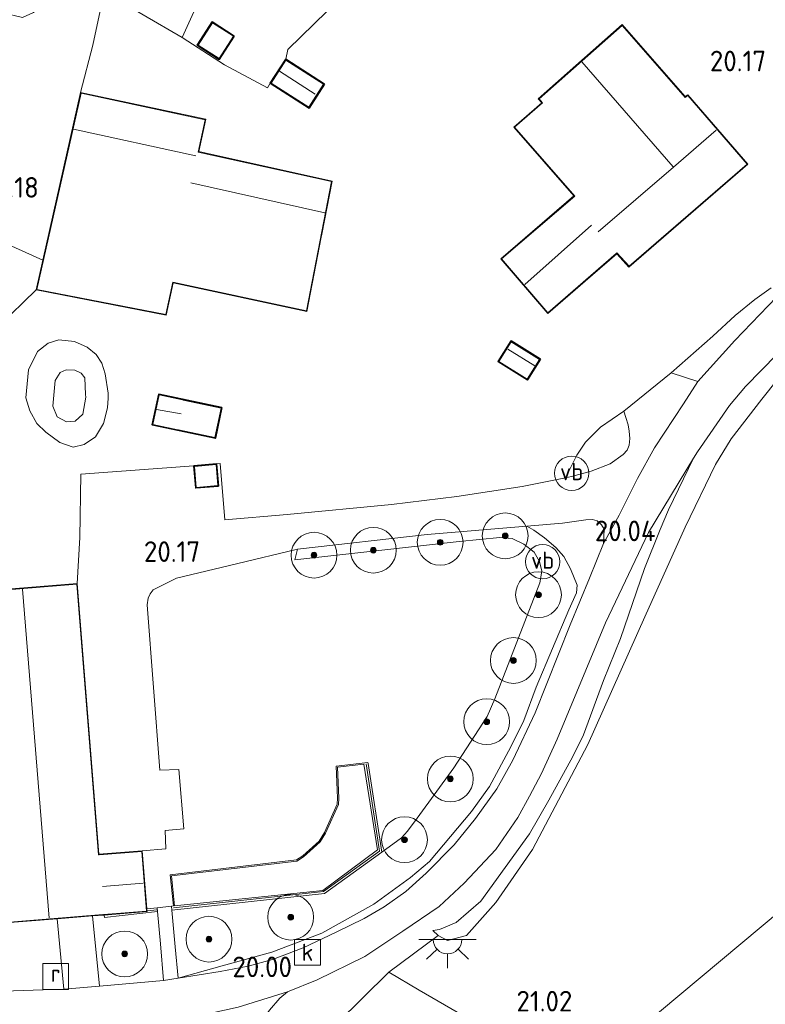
# Model space of a CAD drawing. Extents: x 196936 to 200438, y 361224 to 364196.
# Tile 235 of 256: x 198737 to 198802, y 363372 to 363458. Entities that reach past the tile are written whole.
import ezdxf
from ezdxf.enums import TextEntityAlignment as Align

# ---------------------------------------------------------------- set-up
doc = ezdxf.new("R2010")
doc.units = 0
for name, color, linetype, lineweight in [('B-ME-GR-BOOM-S', 90, 'Continuous', 25), ('B-ME-GR-BOUWLAND_AKKERBOUW-GV', 80, 'Continuous', 13), ('B-ME-GR-GRAS-GV', 60, 'Continuous', 13), ('B-ME-GR-HAAG-G', 90, 'GR-HAAG1', 13), ('B-ME-GW-TALUD_KRUIN-G', 90, 'Continuous', 18), ('B-ME-GW-TALUD_TEEN-G', 90, 'Continuous', 18), ('B-ME-IE-MEUBILAIR_WEGMEUBILAIR-S', 7, 'Continuous', 25), ('B-ME-IE-TERREINAFSCHEIDING_DOORGANG-G', 210, 'Continuous', 18), ('B-ME-IE-TERREINAFSCHEIDING_KUNSTMATIG_HEKWERK-G', 20, 'IE-TERREINAFSCHEIDING-KUNSTMATIG', 18), ('B-ME-IE-TERREINAFSCHEIDING_KUNSTMATIG_MUUR-G', 90, 'IE-TERREINAFSCHEIDING-KUNSTMATIG-DICHT', 18), ('B-ME-IE-TERREINAFSCHEIDING_KUNSTMATIG_MUUR-GV', 90, 'Continuous', 18), ('B-ME-KG-KADASTRAAL_DAKRAND-G', 170, 'Continuous', 18), ('B-ME-KG-KADASTRAAL_NOK-G', 10, 'Continuous', 18), ('B-ME-OG-BEBOUWING_KAS-GV', 7, 'Continuous', 35), ('B-ME-OG-BEBOUWING_SCHUUR-GV', 7, 'Continuous', 35), ('B-ME-OG-BEBOUWING_WONINGBOUW-GV', 7, 'Continuous', 18), ('B-ME-OG-HOOGTEPUNT-S', 7, 'Continuous', 25), ('B-ME-OG-TERREIN-GV', 7, 'Continuous', 18), ('B-ME-OG-TERREIN_GROEN_TUIN-GV', 7, 'Continuous', 18), ('B-ME-RI-GWA_KOLK-S', 30, 'Continuous', 25), ('B-ME-RI-GWA_RIOOLPUT-S', 30, 'Continuous', 25), ('B-ME-VH-VERHARDING_ASFALT-GV', 252, 'Continuous', 18), ('B-ME-VH-VERHARDING_HALFVERHARDING-GV', 252, 'Continuous', 18), ('B-ME-VH-VERHARDING_STRAATBAKSTEEN-GV', 252, 'Continuous', 18), ('B-ME-VW-VERKEERSTEKEN_DRAAGCONSTRUCTIE-S', 7, 'Continuous', 25)]:
    doc.layers.add(name, color=color, linetype=linetype, lineweight=lineweight)
doc.styles.add('NLCS-ISO', font='NLCS-ISO.ttf')
doc.styles.add('NLCS-ISO-ANNOTATIVE-T18', font='NLCS-ISO.ttf', dxfattribs={"height": 1.8})
doc.linetypes.add('GR-HAAG1', pattern='A,6,[176,NLCS.SHX,S=0.125,R=0,X=0,Y=0],-2', length=8)
doc.linetypes.add('IE-TERREINAFSCHEIDING-KUNSTMATIG', pattern='A,4,[82,NLCS.SHX,S=0.75,R=90,X=0,Y=0],4,-2', length=10)
doc.linetypes.add('IE-TERREINAFSCHEIDING-KUNSTMATIG-DICHT', pattern='A,8,-1,[82,NLCS.SHX,S=0.75,R=90,X=0,Y=0],-1', length=10)

# ---------------------------------------------------------------- blocks, each defined once
blk = doc.blocks.new('SAL-HOOGTELABEL-SO')
at = {"color": 0, "linetype": 'ByBlock', "lineweight": -2, "style": 'NLCS-ISO-ANNOTATIVE-T18'}
blk.add_attdef('HOOGTE', text='', height=1.8, dxfattribs=at).set_placement((2.788, 0), align=Align.RIGHT)
blk = doc.blocks.new('SGR-BOOM_01-SO')
at = {"linetype": 'ByBlock', "lineweight": 18}
h = blk.add_hatch(color=0, dxfattribs=at)
h.dxf.hatch_style = 1
edge = h.paths.add_edge_path()
edge.add_arc((0, 0), 0.25, 0, 360)
at = {"color": 0, "linetype": 'ByBlock', "lineweight": 18}
for radius in [2, 0.25]:
    blk.add_circle((0, 0), radius, dxfattribs=at)
blk = doc.blocks.new('SRI-PUT_INSPECTIEPUT_RIOOLPUT-SO')
at = {"color": 0, "linetype": 'ByBlock', "lineweight": 18}
blk.add_lwpolyline([(-1.125, -1.125), (1.125, -1.125), (1.125, 1.125), (-1.125, 1.125)], close=True, dxfattribs=at)
at = {"color": 0, "linetype": 'ByBlock', "lineweight": 18, "style": 'NLCS-ISO'}
blk.add_text('r', height=1.5, dxfattribs=at).set_placement((0, 0.283), align=Align.MIDDLE_CENTER)
blk = doc.blocks.new('SRI-KOLK-SO')
at = {"color": 0, "linetype": 'ByBlock', "lineweight": 18}
blk.add_lwpolyline([(-1.125, -1.125), (1.125, -1.125), (1.125, 1.125), (-1.125, 1.125)], close=True, dxfattribs=at)
at = {"color": 0, "linetype": 'ByBlock', "lineweight": 18, "style": 'NLCS-ISO'}
blk.add_text('k', height=1.5, dxfattribs=at).set_placement((0, 0), align=Align.MIDDLE_CENTER)
blk = doc.blocks.new('SKL-ET_OV_LICHTPUNT-SO')
at = {"color": 0, "linetype": 'ByBlock', "lineweight": 18}
for points in [[(-1.25, 0), (-2.5, 0)], [(1.25, 0), (2.5, 0)], [(-0.915, -0.851), (-1.831, -1.703)], [(0.915, -0.851), (1.831, -1.703)], [(0, -1.25), (0, -2.5)]]:
    blk.add_lwpolyline(points, dxfattribs=at)
blk.add_lwpolyline([(0, 0), (1.25, 0, -1), (-1.25, 0)], format="xyb", close=True, dxfattribs=at)
blk = doc.blocks.new('SIE-WEG_PAAL_VERKEERSBORD-SO')
at = {"color": 0, "linetype": 'ByBlock', "lineweight": 18}
blk.add_circle((0, 0), 1.5, dxfattribs=at)
at = {"color": 0, "linetype": 'ByBlock', "lineweight": 18, "style": 'NLCS-ISO'}
blk.add_text('vb', height=1.5, dxfattribs=at).set_placement((0, 0.132), align=Align.MIDDLE_CENTER)

msp = doc.modelspace()

# ---------------------------------------------------------------- linework, layer by layer
at = {"layer": 'B-ME-GR-BOUWLAND_AKKERBOUW-GV'}
msp.add_polyline3d([(198843.269, 363414.062, 21.085), (198785.539, 363365.757, 21.158), (198775.904, 363370.9, 21.055), (198771.486, 363373.467, 20.696), (198768.811, 363375.044, 20.431), (198773.121, 363378.241, 20.363), (198773.934, 363377.806, 20.55), (198775.608, 363378.238, 20.833), (198778.169, 363381.106, 21.168), (198781.374, 363385.751, 21.122), (198786.213, 363394.923, 21.054), (198791.192, 363406.089, 21.023), (198794.706, 363413.915, 20.981), (198797.355, 363419.381, 20.935), (198798.726, 363421.623, 20.955), (198801.398, 363425.112, 21.039), (198804.024, 363428.397, 21.08)], dxfattribs=at)
msp.add_polyline3d([(198896.096, 363395.632, 21.4), (198889.761, 363306.747, 21.477), (198872.926, 363316.715, 21.421), (198848.215, 363331.48, 21.325), (198828.409, 363343.034, 21.189), (198811.983, 363352.607, 21.101), (198798.511, 363360.469, 21.109), (198797.156, 363361.114, 21.085), (198796.864, 363360.795, 21.109), (198796.481, 363360.185, 21.222), (198785.539, 363365.757, 21.158), (198843.269, 363414.062, 21.085), (198852.463, 363421.282, 21.183), (198856.902, 363418.728, 21.183), (198868.8, 363411.833, 21.175), (198878.959, 363405.281, 21.231), (198888.868, 363399.669, 21.327)], close=True, dxfattribs=at)
at = {"layer": 'B-ME-GR-GRAS-GV'}
for points in [[(198763.294, 363484.336, 19.994), (198762.135, 363481.712, 20.094), (198750.77, 363456.696, 19.87), (198743.97, 363460.69, 19.721), (198739.782, 363462.898, 19.597), (198747.766, 363477.499, 19.655), (198753.074, 363485.65, 19.725), (198755.696, 363483.956, 19.725), (198757.713, 363487.079, 19.79)], [(198770.6, 363478.206, 20.09), (198774.384, 363469.826, 20.294), (198770.319, 363465.728, 20.215), (198760.014, 363455.661, 20.167), (198759.816, 363454.803, 20.134), (198758.474, 363452.709, 20.027), (198758.233, 363452.312, 20.032), (198754.479, 363454.312, 19.949), (198750.77, 363456.696, 19.87), (198762.135, 363481.712, 20.094), (198763.294, 363484.336, 19.994), (198773.27, 363479.432, 20.359)], [(198743.97, 363460.69, 19.721), (198742.98, 363456.032, 19.469), (198741.905, 363451.893, 19.565), (198738.598, 363437.255, 19.146), (198730.759, 363440.769, 19.229), (198733.682, 363447.17, 19.352), (198735.109, 363451.96, 19.415), (198735.288, 363453.199, 19.404), (198735.374, 363454.032, 19.352), (198735.063, 363454.531, 19.373), (198733.583, 363455.513, 19.363), (198730.182, 363456.988, 19.293), (198732.255, 363460.882, 19.387), (198735.115, 363458.856, 19.42), (198736.836, 363458.459, 19.472), (198737.787, 363458.879, 19.503), (198738.332, 363459.393, 19.545), (198738.917, 363460.538, 19.617), (198739.782, 363462.898, 19.597)], [(198752.096, 363456.021, 20.023), (198754.012, 363454.789, 20.023), (198755.324, 363456.829, 20.023), (198753.408, 363458.061, 20.023)], [(198725.176, 363426.197, 19.035), (198720.595, 363424.376, 19.076), (198725.263, 363431.191, 19.274), (198728.497, 363436.417, 19.201), (198730.759, 363440.769, 19.229), (198738.598, 363437.255, 19.146), (198738.008, 363434.646, 19.149), (198734.712, 363431.461, 19.055), (198732.601, 363429.709, 19.055), (198729.656, 363428.042, 19.024)], [(198784.767, 363418.345, 20.096), (198784.249, 363418.24, 20.095), (198785.241, 363420.21, 20.1), (198786.014, 363421.336, 20.1), (198787.321, 363422.656, 20.087), (198789.335, 363424.057, 20.034), (198789.512, 363423.51, 20.049), (198789.737, 363422.871, 20.054), (198789.823, 363422.318, 20.049), (198789.885, 363421.664, 20.049), (198789.807, 363421.095, 20.054), (198789.651, 363420.651, 20.049), (198789.293, 363420.254, 20.054), (198788.147, 363419.452, 20.054), (198786.508, 363418.818, 20.049)], [(198781.492, 363413.644, 20.109), (198782.427, 363412.972, 20.093), (198783.419, 363412.142, 20.103), (198784.114, 363411.348, 20.067), (198784.7, 363410.265, 20.009), (198785.285, 363408.846, 19.998), (198785.207, 363408.179, 19.998), (198784.54, 363406.68, 20.003), (198781.699, 363399.923, 20.06), (198780.604, 363397.029, 20.045), (198779.486, 363394.728, 20.024), (198777.619, 363391.266, 20.029), (198776.045, 363389.07, 20.034), (198772.368, 363384.693, 19.998), (198770.716, 363383.315, 19.972), (198767.506, 363380.963, 19.977), (198762.976, 363378.437, 19.962), (198758.594, 363376.783, 19.936), (198754.266, 363375.596, 19.884), (198750.435, 363374.506, 19.82), (198750.171, 363377.233, 19.992), (198749.869, 363380.458, 20.153), (198763.191, 363381.913, 20.066), (198768.212, 363385.531, 20.17), (198769.941, 363386.784, 20.201), (198770.448, 363387.361, 20.191), (198771.297, 363388.497, 20.196), (198774.495, 363392.877, 20.206), (198777.401, 363397.378, 20.17), (198778.079, 363398.927, 20.165), (198780.163, 363404.258, 20.128), (198782.018, 363409.054, 20.149), (198782.201, 363410.078, 20.18), (198781.972, 363410.931, 20.191), (198781.516, 363411.73, 20.212), (198780.609, 363412.419, 20.17), (198779.605, 363412.918, 20.18), (198778.507, 363413.012, 20.18), (198774.959, 363412.658, 20.201), (198767.954, 363411.877, 20.212), (198760.622, 363411.065, 20.232), (198760.842, 363411.993, 20.145), (198772.176, 363413.268, 20.156), (198780.89, 363414.011, 20.095)], [(198748.615, 363380.322, 20.19), (198748.868, 363377.514, 19.955), (198749.153, 363374.302, 19.765), (198743.559, 363373.803, 19.769), (198742.951, 363379.945, 20.229), (198743.968, 363380.026, 20.093), (198743.985, 363379.816, 20.261)]]:
    msp.add_polyline3d(points, close=True, dxfattribs=at)
for points in [[(198804.024, 363428.397, 21.08), (198801.398, 363425.112, 21.039), (198798.726, 363421.623, 20.955), (198797.355, 363419.381, 20.935), (198794.706, 363413.915, 20.981), (198791.192, 363406.089, 21.023), (198786.213, 363394.923, 21.054), (198781.374, 363385.751, 21.122), (198778.169, 363381.106, 21.168), (198775.608, 363378.238, 20.833), (198773.934, 363377.806, 20.55), (198773.121, 363378.241, 20.363), (198772.676, 363378.686, 20.227), (198773.262, 363378.774, 20.216), (198774.719, 363379.363, 20.131), (198776.849, 363381.234, 20.091), (198781.099, 363387.125, 20.12), (198782.797, 363390.061, 20.202), (198784.908, 363393.892, 20.207), (198785.82, 363395.76, 20.202), (198787.562, 363400.53, 20.176), (198789.046, 363404.186, 20.109), (198791.154, 363410.31, 20.135), (198792.529, 363413.725, 20.083), (198793.242, 363415.426, 20.036), (198795.44, 363419.935, 20.017), (198795.787, 363420.506, 20.018), (198798.589, 363424.552, 20.033), (198799.983, 363426.203, 20.012), (198804.105, 363430.424, 20.007)], [(198758.406, 363371.702, 20.065), (198759.309, 363372.749, 20.07), (198759.979, 363373.315, 20.018), (198762.569, 363374.37, 20.09), (198766.717, 363376.398, 20.116), (198770.056, 363378.613, 20.137), (198773.219, 363380.763, 20.137), (198775.4, 363382.818, 20.127), (198778.159, 363385.754, 20.122), (198780.087, 363388.562, 20.127), (198781.1, 363390.408, 20.127), (198782.148, 363392.406, 20.054), (198783.532, 363395.392, 20.044), (198787.749, 363405.564, 19.981), (198791.49, 363413.446, 20.007), (198795.44, 363419.935, 20.017), (198793.242, 363415.426, 20.036), (198792.529, 363413.725, 20.083), (198791.154, 363410.31, 20.135), (198789.046, 363404.186, 20.109), (198787.562, 363400.53, 20.176), (198785.82, 363395.76, 20.202), (198784.908, 363393.892, 20.207), (198782.797, 363390.061, 20.202), (198781.099, 363387.125, 20.12), (198776.849, 363381.234, 20.091), (198774.719, 363379.363, 20.131), (198773.262, 363378.774, 20.216), (198772.676, 363378.686, 20.227), (198773.121, 363378.241, 20.363), (198768.811, 363375.044, 20.431), (198759.761, 363366.099, 20.603)], [(198734.209, 363379.244, 19.982), (198739.851, 363379.696, 20.26), (198740.447, 363373.557, 19.767), (198738.631, 363373.495, 19.743), (198725.695, 363373.055, 19.576)]]:
    msp.add_polyline3d(points, dxfattribs=at)
at = {"layer": 'B-ME-GR-HAAG-G'}
for points in [[(198768.212, 363385.531, 20.17), (198769.941, 363386.784, 20.201), (198770.448, 363387.361, 20.191), (198771.297, 363388.497, 20.196), (198774.495, 363392.877, 20.206), (198777.401, 363397.378, 20.17), (198778.079, 363398.927, 20.165), (198780.163, 363404.258, 20.128), (198782.018, 363409.054, 20.149), (198782.201, 363410.078, 20.18), (198781.972, 363410.931, 20.191), (198781.516, 363411.73, 20.212), (198780.609, 363412.419, 20.17), (198779.605, 363412.918, 20.18), (198778.507, 363413.012, 20.18), (198774.959, 363412.658, 20.201), (198767.954, 363411.877, 20.212), (198760.622, 363411.065, 20.232), (198760.842, 363411.993, 20.145)], [(198759.761, 363366.099, 20.603), (198768.811, 363375.044, 20.431), (198771.486, 363373.467, 20.696), (198775.904, 363370.9, 21.055), (198785.539, 363365.757, 21.158)]]:
    msp.add_polyline3d(points, dxfattribs=at)
at = {"layer": 'B-ME-GW-TALUD_KRUIN-G'}
for points in [[(198778.169, 363381.106, 21.168), (198781.374, 363385.751, 21.122), (198786.213, 363394.923, 21.054), (198791.192, 363406.089, 21.023), (198794.706, 363413.915, 20.981), (198797.355, 363419.381, 20.935), (198798.726, 363421.623, 20.955), (198801.398, 363425.112, 21.039), (198804.024, 363428.397, 21.08), (198805.932, 363430.196, 21.148), (198808.055, 363431.998, 21.168), (198810.037, 363433.193, 21.158), (198811.961, 363434.135, 21.106), (198813.826, 363434.823, 21.194), (198816.423, 363435.45, 21.148), (198818.183, 363435.683, 21.153), (198820.562, 363435.826, 21.163), (198822.835, 363435.623, 21.13), (198824.677, 363435.294, 21.09), (198826.164, 363434.736, 21.064), (198827.409, 363434.191, 21.066)], [(198772.676, 363378.686, 20.227), (198773.121, 363378.241, 20.363), (198773.934, 363377.806, 20.55), (198775.608, 363378.238, 20.833), (198778.169, 363381.106, 21.168)]]:
    msp.add_polyline3d(points, dxfattribs=at)
msp.add_polyline3d([(198740.001, 363430.291, 19.44), (198739.067, 363430, 19.419), (198738.131, 363429.26, 19.412), (198737.342, 363427.652, 19.468), (198737.109, 363425.23, 19.412), (198737.475, 363424.087, 19.397), (198738.094, 363422.964, 19.404), (198738.857, 363422.225, 19.397), (198740.102, 363421.329, 19.348), (198741.251, 363420.895, 19.341), (198742.229, 363421.13, 19.341), (198743.209, 363421.816, 19.341), (198743.896, 363422.985, 19.355), (198744.255, 363424.343, 19.419), (198744.304, 363425.187, 19.433), (198744.306, 363425.637, 19.475), (198744.053, 363427.317, 19.461), (198743.762, 363428.251, 19.468), (198743.251, 363429.01, 19.468), (198742.476, 363429.651, 19.468), (198741.382, 363430.129, 19.447)], close=True, dxfattribs=at)
at = {"layer": 'B-ME-GW-TALUD_TEEN-G'}
for points in [[(198824.157, 363437.586, 19.932), (198821.707, 363437.823, 19.986), (198818.342, 363437.801, 19.976), (198815.966, 363437.443, 19.997), (198813.396, 363436.704, 20.012), (198810.731, 363435.56, 20.012), (198808.624, 363434.287, 20.012), (198804.105, 363430.424, 20.007), (198799.983, 363426.203, 20.012), (198798.589, 363424.552, 20.033), (198795.787, 363420.506, 20.018), (198795.44, 363419.935, 20.017)], [(198795.44, 363419.935, 20.017), (198793.242, 363415.426, 20.036), (198792.529, 363413.725, 20.083), (198791.154, 363410.31, 20.135), (198789.046, 363404.186, 20.109), (198787.562, 363400.53, 20.176), (198785.82, 363395.76, 20.202), (198784.908, 363393.892, 20.207), (198782.797, 363390.061, 20.202), (198781.099, 363387.125, 20.12)], [(198772.676, 363378.686, 20.227), (198773.262, 363378.774, 20.216), (198774.719, 363379.363, 20.131), (198776.849, 363381.234, 20.091), (198781.099, 363387.125, 20.12)]]:
    msp.add_polyline3d(points, dxfattribs=at)
msp.add_polyline3d([(198740.644, 363427.666, 18.428), (198740.116, 363427.428, 18.421), (198739.684, 363426.728, 18.435), (198739.474, 363424.503, 18.456), (198739.863, 363423.557, 18.463), (198740.661, 363423.114, 18.463), (198741.418, 363423.175, 18.463), (198742.091, 363423.796, 18.47), (198742.363, 363425.265, 18.463), (198742.342, 363425.517, 18.484), (198742.263, 363426.976, 18.477), (198741.958, 363427.362, 18.456), (198741.389, 363427.628, 18.428)], close=True, dxfattribs=at)
at = {"layer": 'B-ME-IE-TERREINAFSCHEIDING_DOORGANG-G'}
for points in [[(198742.98, 363456.032, 19.469), (198741.905, 363451.893, 19.565)], [(198748.584, 363380.664, 20.158), (198749.836, 363380.807, 20.172)]]:
    msp.add_polyline3d(points, dxfattribs=at)
at = {"layer": 'B-ME-IE-TERREINAFSCHEIDING_KUNSTMATIG_HEKWERK-G'}
for points in [[(198762.135, 363481.712, 20.094), (198750.77, 363456.696, 19.87)], [(198759.816, 363454.803, 20.134), (198760.014, 363455.661, 20.167), (198770.319, 363465.728, 20.215)], [(198758.474, 363452.709, 20.027), (198758.233, 363452.312, 20.032), (198754.479, 363454.312, 19.949), (198750.77, 363456.696, 19.87), (198743.97, 363460.69, 19.721), (198742.98, 363456.032, 19.469)], [(198738.598, 363437.255, 19.146), (198730.759, 363440.769, 19.229)], [(198738.008, 363434.646, 19.149), (198734.712, 363431.461, 19.055), (198732.601, 363429.709, 19.055), (198729.656, 363428.042, 19.024), (198725.176, 363426.197, 19.035), (198720.595, 363424.376, 19.076)]]:
    msp.add_polyline3d(points, dxfattribs=at)
at = {"layer": 'B-ME-IE-TERREINAFSCHEIDING_KUNSTMATIG_MUUR-G'}
for points in [[(198750.031, 363380.657, 21.994), (198763.124, 363382.087, 22.034), (198768.017, 363385.612, 22.095), (198766.834, 363393.239, 22.084)], [(198748.551, 363380.48, 21.981), (198747.754, 363380.398, 21.925)]]:
    msp.add_polyline3d(points, dxfattribs=at)
at = {"layer": 'B-ME-IE-TERREINAFSCHEIDING_KUNSTMATIG_MUUR-GV'}
for points in [[(198767.012, 363393.267, 20.18), (198768.212, 363385.531, 20.17), (198763.191, 363381.913, 20.066), (198749.869, 363380.458, 20.153), (198749.836, 363380.807, 20.172), (198750.015, 363380.826, 20.172), (198749.733, 363383.543, 20.215), (198760.748, 363384.843, 20.297), (198761.325, 363385.186, 20.297), (198762.739, 363386.473, 20.322), (198763.208, 363387.239, 20.322), (198764.317, 363389.699, 20.271), (198764.348, 363390.232, 20.271), (198764.233, 363393.025, 20.251), (198767.003, 363393.347, 20.18)], [(198749.843, 363383.455, 20.51), (198750.114, 363380.836, 20.488), (198763.05, 363382.18, 20.606), (198767.829, 363385.723, 20.451), (198766.642, 363393.206, 20.502), (198764.337, 363392.936, 20.488), (198764.448, 363390.231, 20.55), (198764.416, 363389.675, 20.546), (198763.297, 363387.192, 20.568), (198762.817, 363386.409, 20.568), (198761.385, 363385.105, 20.55), (198760.781, 363384.746, 20.555)], [(198748.615, 363380.322, 20.19), (198743.985, 363379.816, 20.261), (198743.968, 363380.026, 20.093), (198747.71, 363380.326, 20.158), (198747.69, 363380.572, 20.158), (198748.584, 363380.664, 20.158)]]:
    msp.add_polyline3d(points, close=True, dxfattribs=at)
at = {"layer": 'B-ME-KG-KADASTRAAL_DAKRAND-G'}
for points in [[(198753.997, 363454.858, 21.346), (198752.165, 363456.036, 21.353), (198753.423, 363457.992, 21.353), (198755.255, 363456.814, 21.353)], [(198794.71, 363451.47, 23.009), (198794.928, 363451.632, 23.009), (198800.118, 363445.644, 23.009), (198789.801, 363436.713, 23.009), (198788.732, 363437.877, 23.6), (198788.694, 363437.844, 23.018), (198782.71, 363432.649, 23.018), (198778.663, 363437.358, 23.018), (198785.057, 363442.852, 23.018), (198779.806, 363448.871, 23.261), (198782.251, 363451.001, 23.261), (198781.948, 363451.349, 23.009), (198789.209, 363457.759, 23.009)], [(198761.844, 363450.609, 21.537), (198758.543, 363452.724, 21.537), (198759.831, 363454.734, 21.537), (198763.132, 363452.619, 21.537)], [(198761.63, 363432.831, 21.643), (198749.952, 363435.312, 21.521), (198749.339, 363432.504, 21.062), (198738.068, 363434.685, 21.087), (198741.943, 363451.834, 23.108), (198752.773, 363449.523, 23.227), (198752.176, 363446.698, 23.113), (198763.808, 363444.123, 23.053)], [(198780.917, 363426.855, 22.777), (198778.44, 363428.407, 22.792), (198779.515, 363430.122, 22.787), (198781.992, 363428.57, 22.782)], [(198753.632, 363421.741, 20.308), (198750.451, 363422.414, 20.308), (198750.402, 363422.424, 21.43), (198748.218, 363422.886, 21.362), (198748.765, 363425.469, 21.373), (198750.814, 363425.036, 21.43), (198750.863, 363425.026, 20.308), (198754.179, 363424.324, 20.308)], [(198752.003, 363417.395, 21.291), (198751.844, 363419.221, 21.307), (198753.734, 363419.385, 21.311), (198753.892, 363417.559, 21.311)], [(198743.463, 363385.276, 23.263), (198743.513, 363385.28, 22.608), (198747.239, 363385.579, 22.608), (198747.656, 363380.372, 22.66), (198743.893, 363380.07, 22.66), (198743.843, 363380.066, 23.361), (198734.255, 363379.298, 23.502), (198731.942, 363408.16, 23.502), (198741.567, 363408.931, 23.502)]]:
    msp.add_polyline3d(points, close=True, dxfattribs=at)
at = {"layer": 'B-ME-KG-KADASTRAAL_NOK-G'}
for points in [[(198793.661, 363445.412, 25.295), (198785.692, 363454.568, 25.295)], [(198759.263, 363453.755, 22.219), (198762.398, 363451.748, 22.219)], [(198751.974, 363446.377, 25.679), (198741.284, 363448.688, 25.709)], [(198787.117, 363439.713, 25.295), (198793.694, 363445.374, 25.295), (198797.408, 363448.609, 25.295)], [(198763.232, 363441.378, 24.62), (198751.529, 363444.015, 24.668)], [(198780.693, 363435.133, 24.842), (198786.538, 363440.306, 24.833)], [(198779.208, 363429.478, 23.718), (198781.581, 363428.008, 23.698)], [(198750.681, 363423.813, 21.769), (198748.544, 363424.185, 21.786)], [(198736.843, 363408.502, 27.818), (198739.144, 363379.74, 27.857)], [(198743.819, 363382.517, 23.278), (198747.355, 363382.82, 23.288)]]:
    msp.add_polyline3d(points, dxfattribs=at)
at = {"layer": 'B-ME-OG-BEBOUWING_KAS-GV'}
msp.add_polyline3d([(198763.201, 363452.634, 20.361), (198761.859, 363450.54, 20.272), (198758.474, 363452.709, 20.027), (198759.816, 363454.803, 20.134)], close=True, dxfattribs=at)
at = {"layer": 'B-ME-OG-BEBOUWING_SCHUUR-GV'}
for points in [[(198755.324, 363456.829, 20.023), (198754.012, 363454.789, 20.023), (198752.096, 363456.021, 20.023), (198753.408, 363458.061, 20.023)], [(198782.061, 363428.586, 20.314), (198780.933, 363426.786, 20.314), (198778.371, 363428.391, 20.314), (198779.499, 363430.191, 20.314)], [(198754.238, 363424.363, 19.588), (198753.671, 363421.682, 19.64), (198748.159, 363422.847, 19.379), (198748.726, 363425.528, 19.379)], [(198753.946, 363417.514, 19.91), (198751.957, 363417.341, 19.91), (198751.79, 363419.266, 19.91), (198753.779, 363419.439, 19.91)]]:
    msp.add_polyline3d(points, close=True, dxfattribs=at)
at = {"layer": 'B-ME-OG-BEBOUWING_WONINGBOUW-GV'}
for points in [[(198789.214, 363457.83, 20.321), (198794.717, 363451.538, 20.321), (198794.935, 363451.7, 20.321), (198800.189, 363445.639, 20.321), (198789.797, 363436.643, 20.321), (198788.728, 363437.807, 20.321), (198785.958, 363435.399, 20.321), (198782.705, 363432.578, 20.223), (198778.592, 363437.363, 20.314), (198784.986, 363442.857, 20.321), (198779.735, 363448.876, 20.321), (198782.181, 363451.006, 20.321), (198781.878, 363451.354, 20.321)], [(198762.92, 363439.255, 20.153), (198761.669, 363432.771, 19.565), (198749.99, 363435.253, 19.565), (198749.377, 363432.446, 19.565), (198738.008, 363434.646, 19.149), (198738.598, 363437.255, 19.146), (198741.905, 363451.893, 19.565), (198752.832, 363449.561, 19.565), (198752.235, 363446.736, 19.565), (198763.866, 363444.161, 20.147), (198762.969, 363439.509, 20.153)], [(198741.613, 363408.985, 20.405), (198743.509, 363385.33, 20.232), (198747.285, 363385.633, 20.221), (198747.69, 363380.572, 20.158), (198747.71, 363380.326, 20.158), (198743.968, 363380.026, 20.093), (198742.951, 363379.945, 20.229), (198739.851, 363379.696, 20.26), (198734.209, 363379.244, 19.982), (198731.888, 363408.206, 20.275)]]:
    msp.add_polyline3d(points, close=True, dxfattribs=at)
at = {"layer": 'B-ME-OG-TERREIN-GV'}
msp.add_polyline3d([(198785.539, 363365.757, 21.158), (198776.646, 363358.276, 21.068), (198760.469, 363365.777, 20.504), (198759.761, 363366.099, 20.603), (198768.811, 363375.044, 20.431), (198771.486, 363373.467, 20.696), (198775.904, 363370.9, 21.055)], close=True, dxfattribs=at)
at = {"layer": 'B-ME-OG-TERREIN_GROEN_TUIN-GV'}
for points in [[(198734.712, 363431.461, 19.055), (198738.008, 363434.646, 19.149), (198749.377, 363432.446, 19.565), (198749.99, 363435.253, 19.565), (198761.669, 363432.771, 19.565), (198762.92, 363439.255, 20.153), (198762.969, 363439.509, 20.153), (198763.866, 363444.161, 20.147), (198752.235, 363446.736, 19.565), (198752.832, 363449.561, 19.565), (198741.905, 363451.893, 19.565), (198742.98, 363456.032, 19.469), (198743.97, 363460.69, 19.721), (198750.77, 363456.696, 19.87), (198754.479, 363454.312, 19.949), (198758.233, 363452.312, 20.032), (198758.474, 363452.709, 20.027), (198761.859, 363450.54, 20.272), (198763.201, 363452.634, 20.361), (198759.816, 363454.803, 20.134), (198760.014, 363455.661, 20.167), (198770.319, 363465.728, 20.215)], [(198802.206, 363434.829, 20.124), (198800.8, 363433.821, 20.103), (198799.086, 363432.404, 20.07), (198797.121, 363430.592, 20.096), (198793.472, 363427.401, 20.091), (198789.335, 363424.057, 20.034), (198787.321, 363422.656, 20.087), (198786.014, 363421.336, 20.1), (198785.241, 363420.21, 20.1), (198784.249, 363418.24, 20.095), (198780.459, 363417.474, 20.106), (198774.764, 363416.603, 20.143), (198769.054, 363415.896, 20.122), (198759.944, 363415.014, 19.982), (198754.497, 363414.571, 19.957), (198754.091, 363419.467, 19.942), (198753.779, 363419.439, 19.91), (198751.79, 363419.266, 19.91), (198741.932, 363418.536, 19.826), (198741.829, 363413.013, 20.21), (198741.613, 363408.985, 20.405), (198731.888, 363408.206, 20.275)]]:
    msp.add_polyline3d(points, dxfattribs=at)
for points in [[(198782.181, 363451.006, 20.321), (198779.735, 363448.876, 20.321), (198784.986, 363442.857, 20.321), (198778.592, 363437.363, 20.314), (198782.705, 363432.578, 20.223), (198785.958, 363435.399, 20.321), (198788.728, 363437.807, 20.321), (198789.797, 363436.643, 20.321), (198800.189, 363445.639, 20.321), (198794.935, 363451.7, 20.321), (198794.717, 363451.538, 20.321), (198789.214, 363457.83, 20.321), (198781.878, 363451.354, 20.321)], [(198737.342, 363427.652, 19.468), (198737.109, 363425.23, 19.412), (198737.475, 363424.087, 19.397), (198738.094, 363422.964, 19.404), (198738.857, 363422.225, 19.397), (198740.102, 363421.329, 19.348), (198741.251, 363420.895, 19.341), (198742.229, 363421.13, 19.341), (198743.209, 363421.816, 19.341), (198743.896, 363422.985, 19.355), (198744.255, 363424.343, 19.419), (198744.304, 363425.187, 19.433), (198744.306, 363425.637, 19.475), (198744.053, 363427.317, 19.461), (198743.762, 363428.251, 19.468), (198743.251, 363429.01, 19.468), (198742.476, 363429.651, 19.468), (198741.382, 363430.129, 19.447), (198740.001, 363430.291, 19.44), (198739.067, 363430, 19.419), (198738.131, 363429.26, 19.412)], [(198743.762, 363428.251, 19.468), (198744.053, 363427.317, 19.461), (198744.306, 363425.637, 19.475), (198744.304, 363425.187, 19.433), (198744.255, 363424.343, 19.419), (198743.896, 363422.985, 19.355), (198743.209, 363421.816, 19.341), (198742.229, 363421.13, 19.341), (198741.251, 363420.895, 19.341), (198740.102, 363421.329, 19.348), (198738.857, 363422.225, 19.397), (198738.094, 363422.964, 19.404), (198737.475, 363424.087, 19.397), (198737.109, 363425.23, 19.412), (198737.342, 363427.652, 19.468), (198738.131, 363429.26, 19.412), (198739.067, 363430, 19.419), (198740.001, 363430.291, 19.44), (198741.382, 363430.129, 19.447), (198742.476, 363429.651, 19.468), (198743.251, 363429.01, 19.468)], [(198778.371, 363428.391, 20.314), (198780.933, 363426.786, 20.314), (198782.061, 363428.586, 20.314), (198779.499, 363430.191, 20.314)], [(198741.418, 363423.175, 18.463), (198740.661, 363423.114, 18.463), (198739.863, 363423.557, 18.463), (198739.474, 363424.503, 18.456), (198739.684, 363426.728, 18.435), (198740.116, 363427.428, 18.421), (198740.644, 363427.666, 18.428), (198741.389, 363427.628, 18.428), (198741.958, 363427.362, 18.456), (198742.263, 363426.976, 18.477), (198742.342, 363425.517, 18.484), (198742.363, 363425.265, 18.463), (198742.091, 363423.796, 18.47)], [(198739.863, 363423.557, 18.463), (198740.661, 363423.114, 18.463), (198741.418, 363423.175, 18.463), (198742.091, 363423.796, 18.47), (198742.363, 363425.265, 18.463), (198742.342, 363425.517, 18.484), (198742.263, 363426.976, 18.477), (198741.958, 363427.362, 18.456), (198741.389, 363427.628, 18.428), (198740.644, 363427.666, 18.428), (198740.116, 363427.428, 18.421), (198739.684, 363426.728, 18.435), (198739.474, 363424.503, 18.456)], [(198748.159, 363422.847, 19.379), (198753.671, 363421.682, 19.64), (198754.238, 363424.363, 19.588), (198748.726, 363425.528, 19.379)], [(198781.516, 363411.73, 20.212), (198781.972, 363410.931, 20.191), (198782.201, 363410.078, 20.18), (198782.018, 363409.054, 20.149), (198780.163, 363404.258, 20.128), (198778.079, 363398.927, 20.165), (198777.401, 363397.378, 20.17), (198774.495, 363392.877, 20.206), (198771.297, 363388.497, 20.196), (198770.448, 363387.361, 20.191), (198769.941, 363386.784, 20.201), (198768.212, 363385.531, 20.17), (198767.012, 363393.267, 20.18), (198767.003, 363393.347, 20.18), (198764.233, 363393.025, 20.251), (198764.348, 363390.232, 20.271), (198764.317, 363389.699, 20.271), (198763.208, 363387.239, 20.322), (198762.739, 363386.473, 20.322), (198761.325, 363385.186, 20.297), (198760.748, 363384.843, 20.297), (198749.733, 363383.543, 20.215), (198750.015, 363380.826, 20.172), (198749.836, 363380.807, 20.172), (198748.584, 363380.664, 20.158), (198747.69, 363380.572, 20.158), (198747.285, 363385.633, 20.221), (198749.349, 363385.796, 20.221), (198749.295, 363387.409, 20.221), (198750.931, 363387.564, 20.265), (198750.473, 363392.736, 20.275), (198748.81, 363392.694, 20.275), (198747.719, 363407.132, 20.208), (198747.797, 363407.701, 20.208), (198747.992, 363408.082, 20.208), (198748.237, 363408.452, 20.208), (198750.286, 363409.472, 20.114), (198755.533, 363410.713, 20.119), (198760.842, 363411.993, 20.145), (198760.622, 363411.065, 20.232), (198767.954, 363411.877, 20.212), (198774.959, 363412.658, 20.201), (198778.507, 363413.012, 20.18), (198779.605, 363412.918, 20.18), (198780.609, 363412.419, 20.17)], [(198763.05, 363382.18, 20.606), (198750.114, 363380.836, 20.488), (198749.843, 363383.455, 20.51), (198760.781, 363384.746, 20.555), (198761.385, 363385.105, 20.55), (198762.817, 363386.409, 20.568), (198763.297, 363387.192, 20.568), (198764.416, 363389.675, 20.546), (198764.448, 363390.231, 20.55), (198764.337, 363392.936, 20.488), (198766.642, 363393.206, 20.502), (198767.829, 363385.723, 20.451)]]:
    msp.add_polyline3d(points, close=True, dxfattribs=at)
at = {"layer": 'B-ME-VH-VERHARDING_ASFALT-GV'}
for points in [[(198725.695, 363373.055, 19.576), (198738.631, 363373.495, 19.743), (198740.447, 363373.557, 19.767), (198743.559, 363373.803, 19.769), (198749.153, 363374.302, 19.765), (198750.435, 363374.506, 19.82), (198754.098, 363375.101, 19.868), (198756.548, 363375.548, 19.899), (198758.656, 363376.128, 19.93), (198761.347, 363377.16, 19.961), (198764.222, 363378.522, 19.992), (198766.684, 363379.713, 20.008), (198768.417, 363380.753, 19.992), (198770.322, 363382.072, 19.94), (198772.083, 363383.692, 19.992), (198774.521, 363386.169, 19.951), (198776.384, 363388.458, 20.003), (198778.265, 363391.063, 20.008), (198779.645, 363393.571, 20.013), (198781.613, 363397.703, 19.972), (198784.664, 363405.371, 20.024), (198786.356, 363409.46, 20.024), (198787.576, 363412.498, 20.054), (198788.944, 363414.955, 20.054), (198790.537, 363418.16, 20.033), (198792.014, 363420.859, 20.018), (198794.555, 363424.698, 20.018), (198795.805, 363426.649, 20.044), (198799.031, 363430.224, 20.049), (198802.681, 363434.02, 20.085)], [(198804.105, 363430.424, 20.007), (198799.983, 363426.203, 20.012), (198798.589, 363424.552, 20.033), (198795.787, 363420.506, 20.018), (198795.44, 363419.935, 20.017), (198791.49, 363413.446, 20.007), (198787.749, 363405.564, 19.981), (198783.532, 363395.392, 20.044), (198782.148, 363392.406, 20.054), (198781.1, 363390.408, 20.127), (198780.087, 363388.562, 20.127), (198778.159, 363385.754, 20.122), (198775.4, 363382.818, 20.127), (198773.219, 363380.763, 20.137), (198770.056, 363378.613, 20.137), (198766.717, 363376.398, 20.116), (198762.569, 363374.37, 20.09), (198759.979, 363373.315, 20.018), (198755.667, 363371.965, 19.997)]]:
    msp.add_polyline3d(points, dxfattribs=at)
at = {"layer": 'B-ME-VH-VERHARDING_HALFVERHARDING-GV'}
msp.add_polyline3d([(198802.681, 363434.02, 20.085), (198799.031, 363430.224, 20.049), (198795.805, 363426.649, 20.044), (198793.472, 363427.401, 20.091), (198797.121, 363430.592, 20.096), (198799.086, 363432.404, 20.07), (198800.8, 363433.821, 20.103), (198802.206, 363434.829, 20.124)], dxfattribs=at)
for points in [[(198754.098, 363375.101, 19.868), (198750.435, 363374.506, 19.82), (198754.266, 363375.596, 19.884), (198758.594, 363376.783, 19.936), (198762.976, 363378.437, 19.962), (198767.506, 363380.963, 19.977), (198770.716, 363383.315, 19.972), (198772.368, 363384.693, 19.998), (198776.045, 363389.07, 20.034), (198777.619, 363391.266, 20.029), (198779.486, 363394.728, 20.024), (198780.604, 363397.029, 20.045), (198781.699, 363399.923, 20.06), (198784.54, 363406.68, 20.003), (198785.207, 363408.179, 19.998), (198785.285, 363408.846, 19.998), (198784.7, 363410.265, 20.009), (198784.114, 363411.348, 20.067), (198783.419, 363412.142, 20.103), (198782.427, 363412.972, 20.093), (198781.492, 363413.644, 20.109), (198780.89, 363414.011, 20.095), (198783.981, 363414.274, 20.072), (198786.018, 363414.55, 20.041), (198786.61, 363414.573, 20.046), (198787.015, 363414.479, 20.052), (198787.412, 363414.121, 20.046), (198787.646, 363413.747, 20.057), (198787.576, 363412.498, 20.054), (198786.356, 363409.46, 20.024), (198784.664, 363405.371, 20.024), (198781.613, 363397.703, 19.972), (198779.645, 363393.571, 20.013), (198778.265, 363391.063, 20.008), (198776.384, 363388.458, 20.003), (198774.521, 363386.169, 19.951), (198772.083, 363383.692, 19.992), (198770.322, 363382.072, 19.94), (198768.417, 363380.753, 19.992), (198766.684, 363379.713, 20.008), (198764.222, 363378.522, 19.992), (198761.347, 363377.16, 19.961), (198758.656, 363376.128, 19.93), (198756.548, 363375.548, 19.899)], [(198757.042, 363369.892, 20.081), (198755.659, 363368.114, 20.144), (198746.13, 363368.122, 19.997), (198744.688, 363368.179, 19.95), (198742.182, 363367.729, 19.924), (198738.667, 363367.546, 19.93), (198735.818, 363367.025, 19.924), (198734.554, 363367.024, 19.909), (198734.043, 363367.418, 19.851), (198732.916, 363368.591, 19.773), (198732.23, 363369.712, 19.752), (198738.739, 363369.849, 19.794), (198742.568, 363369.978, 19.877), (198750.218, 363370.771, 19.919), (198755.667, 363371.965, 19.997), (198759.979, 363373.315, 20.018), (198759.309, 363372.749, 20.07), (198758.406, 363371.702, 20.065)]]:
    msp.add_polyline3d(points, close=True, dxfattribs=at)
at = {"layer": 'B-ME-VH-VERHARDING_STRAATBAKSTEEN-GV'}
for points in [[(198788.944, 363414.955, 20.054), (198787.576, 363412.498, 20.054), (198787.646, 363413.747, 20.057), (198787.412, 363414.121, 20.046), (198787.015, 363414.479, 20.052), (198786.61, 363414.573, 20.046), (198786.018, 363414.55, 20.041), (198783.981, 363414.274, 20.072), (198780.89, 363414.011, 20.095), (198772.176, 363413.268, 20.156), (198760.842, 363411.993, 20.145), (198755.533, 363410.713, 20.119), (198750.286, 363409.472, 20.114), (198748.237, 363408.452, 20.208), (198747.992, 363408.082, 20.208), (198747.797, 363407.701, 20.208), (198747.719, 363407.132, 20.208), (198748.81, 363392.694, 20.275), (198750.473, 363392.736, 20.275), (198750.931, 363387.564, 20.265), (198749.295, 363387.409, 20.221), (198749.349, 363385.796, 20.221), (198747.285, 363385.633, 20.221), (198743.509, 363385.33, 20.232), (198741.613, 363408.985, 20.405), (198741.829, 363413.013, 20.21), (198741.932, 363418.536, 19.826), (198751.79, 363419.266, 19.91), (198751.957, 363417.341, 19.91), (198753.946, 363417.514, 19.91), (198753.779, 363419.439, 19.91), (198754.091, 363419.467, 19.942), (198754.497, 363414.571, 19.957), (198759.944, 363415.014, 19.982), (198769.054, 363415.896, 20.122), (198774.764, 363416.603, 20.143), (198780.459, 363417.474, 20.106), (198784.249, 363418.24, 20.095), (198784.767, 363418.345, 20.096), (198786.508, 363418.818, 20.049), (198788.147, 363419.452, 20.054), (198789.293, 363420.254, 20.054), (198789.651, 363420.651, 20.049), (198789.807, 363421.095, 20.054), (198789.885, 363421.664, 20.049), (198789.823, 363422.318, 20.049), (198789.737, 363422.871, 20.054), (198789.512, 363423.51, 20.049), (198789.335, 363424.057, 20.034), (198793.472, 363427.401, 20.091), (198795.805, 363426.649, 20.044), (198794.555, 363424.698, 20.018), (198792.014, 363420.859, 20.018), (198790.537, 363418.16, 20.033)], [(198750.435, 363374.506, 19.82), (198749.153, 363374.302, 19.765), (198748.868, 363377.514, 19.955), (198748.615, 363380.322, 20.19), (198748.584, 363380.664, 20.158), (198749.836, 363380.807, 20.172), (198749.869, 363380.458, 20.153), (198750.171, 363377.233, 19.992)], [(198743.559, 363373.803, 19.769), (198740.447, 363373.557, 19.767), (198739.851, 363379.696, 20.26), (198742.951, 363379.945, 20.229)]]:
    msp.add_polyline3d(points, close=True, dxfattribs=at)

# ---------------------------------------------------------------- block references
at = {"layer": 'B-ME-GR-BOOM-S'}
for p in [(198778.99, 363413.155, 20.157), (198773.312, 363412.593, 20.141), (198762.29, 363411.468, 20.147), (198767.47, 363411.902, 20.199), (198781.894, 363408.015, 20.135), (198779.705, 363402.268, 20.086), (198777.372, 363396.917, 20.108), (198774.196, 363391.918, 20.081), (198770.193, 363386.605, 20.157), (198760.253, 363379.833, 20.011), (198753.115, 363377.919, 20.037), (198745.753, 363376.625, 19.964)]:
    msp.add_blockref('SGR-BOOM_01-SO', p, dxfattribs=at)
at = {"layer": 'B-ME-IE-MEUBILAIR_WEGMEUBILAIR-S'}
msp.add_blockref('SKL-ET_OV_LICHTPUNT-SO', (198773.951, 363377.886, 20.517), dxfattribs=at)
at = {"layer": 'B-ME-OG-HOOGTEPUNT-S'}
for p, values in [((198798.991, 363453.749, 20.166), {'HOOGTE': '20.17'}), ((198735.471, 363442.708, 19.177), {'HOOGTE': '19.18'}), ((198789.343, 363412.69, 20.04), {'HOOGTE': '20.04'}), ((198749.56, 363410.882, 20.17), {'HOOGTE': '20.17'}), ((198757.58, 363374.596, 19.998), {'HOOGTE': '20.00'}), ((198782.067, 363371.6, 21.021), {'HOOGTE': '21.02'})]:
    msp.add_blockref('SAL-HOOGTELABEL-SO', p, dxfattribs=at).add_auto_attribs(values)
at = {"layer": 'B-ME-RI-GWA_KOLK-S'}
msp.add_blockref('SRI-KOLK-SO', (198761.719, 363376.769, 19.944), dxfattribs=at)
at = {"layer": 'B-ME-RI-GWA_RIOOLPUT-S'}
msp.add_blockref('SRI-PUT_INSPECTIEPUT_RIOOLPUT-SO', (198739.719, 363374.653, 19.847), dxfattribs=at)
at = {"layer": 'B-ME-VW-VERKEERSTEKEN_DRAAGCONSTRUCTIE-S'}
for p in [(198784.795, 363418.633, 20.041), (198782.257, 363410.895, 20.157)]:
    msp.add_blockref('SIE-WEG_PAAL_VERKEERSBORD-SO', p, dxfattribs=at)

doc.saveas('drawing.dxf')
